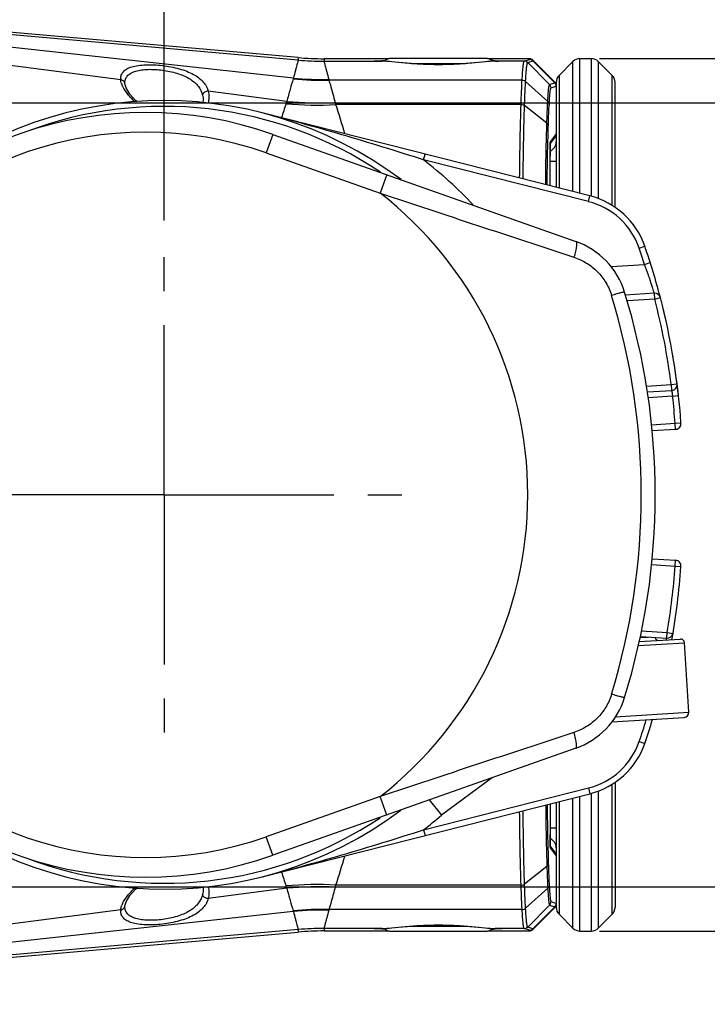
# Model space of a CAD drawing. Header units: millimetres. Extents: x 6 to 407, y 6 to 288.
# Tile 40 of 42: x 339 to 374, y 193 to 243. Entities that reach past the tile are written whole.
import ezdxf

# ---------------------------------------------------------------- set-up
doc = ezdxf.new("R2010")
doc.units = ezdxf.units.MM
doc.header["$LTSCALE"] = 23.1
doc.linetypes.add('CENTER', pattern=[0.6, 0.375, -0.075, 0.075, -0.075])
doc.layers.get('0').update_dxf_attribs({"linetype": 'CONTINUOUS'})
for name, color, linetype in [('DM1-0-1-CLIS-A-TE_DXF_DIMENSION', 7, 'CONTINUOUS'), ('F40742_MAZAKDXF_CONTINUOUS_LINE', 7, 'CONTINUOUS'), ('F40743_DM_BASE_DXF_AXIS', 7, 'CONTINUOUS'), ('F40767_DMS_XDXF_CONTINUOUS_LINE', 7, 'CONTINUOUS'), ('F48081_DUSTCDXF_CONTINUOUS_LINE', 7, 'CONTINUOUS'), ('M3X8_CAP_HEADXF_CONTINUOUS_LINE', 7, 'CONTINUOUS'), ('M4X12_CAP_HEDXF_CONTINUOUS_LINE', 7, 'CONTINUOUS'), ('STANDARD_DUSDXF_CONTINUOUS_LINE', 7, 'CONTINUOUS')]:
    doc.layers.add(name, color=color, linetype=linetype)
doc.styles.get("Standard").update_dxf_attribs({"font": 'txt', "width": 0.7})
doc.dimstyles.new('DIMSTYLE_1', dxfattribs={"dimtxt": 3, "dimasz": 3, "dimexe": 1, "dimexo": 1, "dimgap": 0.75, "dimtad": 1, "dimdsep": 46, "dimtxsty": 'STANDARD', "dimblk": '_FILLED', "dimblk1": '_FILLED', "dimblk2": '_FILLED', "dimcen": 0.09, "dimclrt": 5, "dimazin": 2, "dimtp": 0.01, "dimtm": 0.01, "dimtfac": 1, "dimtofl": 0, "dimtmove": 0, "dimatfit": 3, "dimldrblk": '_FILLED', "dimfxl": 1, "dimtolj": 1, "dimarcsym": 0})

# ---------------------------------------------------------------- blocks, each defined once
blk = doc.blocks.new('_FILLED')
at = {"color": 0, "linetype": 'BYBLOCK'}
blk.add_solid([(0, 0), (-1, 0.167), (-1, -0.167)], dxfattribs=at)
blk = doc.blocks.new('*D10')
at = {"layer": 'DM1-0-1-CLIS-A-TE_DXF_DIMENSION', "color": 2, "linetype": 'CONTINUOUS'}
for p, q in [((324.271, 242.231), (324.271, 271.631)), ((346.271, 232.731), (346.271, 271.631)), ((324.271, 270.631), (335.271, 270.631)), ((346.271, 270.631), (335.271, 270.631))]:
    blk.add_line(p, q, dxfattribs=at)
at = {"layer": 'DM1-0-1-CLIS-A-TE_DXF_DIMENSION', "color": 2, "linetype": 'CONTINUOUS', "xscale": 3, "yscale": 3, "zscale": 3, "rotation": 180}
blk.add_blockref('_FILLED', (324.271, 270.631), dxfattribs=at)
at = {"layer": 'DM1-0-1-CLIS-A-TE_DXF_DIMENSION', "color": 2, "linetype": 'CONTINUOUS', "xscale": 3, "yscale": 3, "zscale": 3}
blk.add_blockref('_FILLED', (346.271, 270.631), dxfattribs=at)
at = {"layer": 'DM1-0-1-CLIS-A-TE_DXF_DIMENSION', "color": 5, "linetype": 'CONTINUOUS', "insert": (335.579, 274.381), "char_height": 3, "width": 4.2, "attachment_point": 2, "line_spacing_factor": 0.9}
blk.add_mtext('22', dxfattribs=at)
blk = doc.blocks.new('*D13')
at = {"layer": 'DM1-0-1-CLIS-A-TE_DXF_DIMENSION', "color": 2, "linetype": 'CONTINUOUS'}
for p, q in [((327.771, 238.731), (383.511, 238.731)), ((382.511, 238.731), (382.511, 218.731)), ((382.511, 198.731), (382.511, 218.731)), ((327.771, 198.731), (383.511, 198.731))]:
    blk.add_line(p, q, dxfattribs=at)
at = {"layer": 'DM1-0-1-CLIS-A-TE_DXF_DIMENSION', "color": 2, "linetype": 'CONTINUOUS', "xscale": 3, "yscale": 3, "zscale": 3}
for p, rotation in [((382.511, 238.731), 90), ((382.511, 198.731), 270)]:
    blk.add_blockref('_FILLED', p, dxfattribs=dict(at, rotation=rotation))
at = {"layer": 'DM1-0-1-CLIS-A-TE_DXF_DIMENSION', "color": 5, "linetype": 'CONTINUOUS', "insert": (378.761, 218.731), "char_height": 3, "width": 4.2, "attachment_point": 2, "rotation": 90, "line_spacing_factor": 0.9}
blk.add_mtext('40', dxfattribs=at)
blk = doc.blocks.new('*D14')
at = {"layer": 'DM1-0-1-CLIS-A-TE_DXF_DIMENSION', "color": 2, "linetype": 'CONTINUOUS'}
for p, q in [((368.478, 240.981), (393.421, 240.981)), ((392.421, 240.981), (392.421, 218.731)), ((392.421, 196.481), (392.421, 218.731)), ((368.478, 196.481), (393.421, 196.481))]:
    blk.add_line(p, q, dxfattribs=at)
at = {"layer": 'DM1-0-1-CLIS-A-TE_DXF_DIMENSION', "color": 2, "linetype": 'CONTINUOUS', "xscale": 3, "yscale": 3, "zscale": 3}
for p, rotation in [((392.421, 240.981), 90), ((392.421, 196.481), 270)]:
    blk.add_blockref('_FILLED', p, dxfattribs=dict(at, rotation=rotation))
at = {"layer": 'DM1-0-1-CLIS-A-TE_DXF_DIMENSION', "color": 5, "linetype": 'CONTINUOUS', "insert": (388.671, 218.731), "char_height": 3, "width": 8.4, "attachment_point": 2, "rotation": 90, "line_spacing_factor": 0.9}
blk.add_mtext('44.5', dxfattribs=at)

msp = doc.modelspace()

# ---------------------------------------------------------------- linework, layer by layer
at = {"layer": 'F40742_MAZAKDXF_CONTINUOUS_LINE', "color": 9, "linetype": 'CONTINUOUS'}
for p, q in [((353.114, 240.909), (309.917, 244.72)), ((352.867, 239.984), (331.145, 242.366)), ((353.114, 241.037), (353.114, 240.909)), ((354.432, 240.979), (354.432, 240.85)), ((354.432, 240.85), (357.39, 240.85)), ((357.347, 240.876), (357.384, 240.877)), ((357.39, 240.85), (357.391, 240.85)), ((363.153, 240.85), (363.152, 240.85)), ((364.643, 240.85), (363.153, 240.85)), ((363.17, 240.851), (363.156, 240.85)), ((363.162, 240.877), (363.201, 240.876)), ((363.357, 240.855), (363.342, 240.854)), ((363.373, 240.855), (363.357, 240.855)), ((364.643, 240.85), (364.906, 240.938)), ((364.82, 240.777), (365.083, 240.865)), ((365.936, 239.661), (364.82, 240.777)), ((364.906, 240.938), (364.906, 240.979)), ((365.083, 240.865), (365.083, 240.906)), ((352.866, 239.984), (352.856, 239.948)), ((354.673, 239.922), (354.684, 239.885)), ((364.534, 239.885), (354.684, 239.885)), ((365.841, 238.787), (364.71, 239.821)), ((365.936, 239.661), (366.199, 239.748)), ((366.198, 239.79), (366.198, 239.749)), ((352.536, 238.799), (348.527, 239.32)), ((366.009, 239.484), (366.272, 239.572)), ((352.528, 238.8), (352.488, 238.678)), ((364.482, 238.639), (355.034, 238.639)), ((365.797, 237.683), (364.659, 238.584)), ((366.272, 237.142), (365.976, 236.748)), ((365.957, 235.999), (365.957, 235.999)), ((365.957, 201.464), (365.957, 201.464)), ((365.976, 200.715), (366.272, 200.321)), ((365.797, 199.78), (364.659, 198.879)), ((352.528, 198.662), (348.527, 198.143)), ((364.482, 198.824), (355.034, 198.824)), ((365.841, 198.675), (364.71, 197.642)), ((366.009, 197.979), (366.272, 197.891)), ((352.866, 197.478), (331.146, 195.097)), ((352.856, 197.515), (352.866, 197.478)), ((354.684, 197.578), (354.674, 197.544)), ((364.534, 197.578), (354.684, 197.578)), ((365.936, 197.802), (364.82, 196.685)), ((365.936, 197.802), (366.199, 197.714)), ((366.198, 197.714), (366.198, 197.673)), ((353.114, 196.554), (309.917, 192.743)), ((353.114, 196.554), (353.114, 196.426)), ((357.39, 196.612), (354.432, 196.612)), ((354.432, 196.612), (354.432, 196.484)), ((357.382, 196.586), (357.347, 196.587)), ((357.39, 196.612), (357.391, 196.612)), ((363.153, 196.612), (363.152, 196.612)), ((364.643, 196.612), (363.153, 196.612)), ((363.156, 196.612), (363.172, 196.612)), ((363.201, 196.587), (363.161, 196.586)), ((363.341, 196.609), (363.357, 196.608)), ((363.357, 196.608), (363.374, 196.608)), ((364.906, 196.525), (364.643, 196.612)), ((365.083, 196.598), (364.82, 196.685)), ((364.906, 196.484), (364.906, 196.525)), ((365.083, 196.557), (365.083, 196.598))]:
    msp.add_line(p, q, dxfattribs=at)
at = {"layer": 'F40742_MAZAKDXF_CONTINUOUS_LINE', "color": 7, "linetype": 'CONTINUOUS'}
for p, q in [((353.114, 241.037), (330.462, 243.036)), ((344.064, 239.9), (331.29, 241.559)), ((357.755, 240.979), (354.432, 240.979)), ((357.25, 240.853), (357.176, 240.855)), ((357.391, 240.85), (357.25, 240.853)), ((364.906, 240.979), (362.788, 240.979)), ((363.368, 240.855), (363.304, 240.853)), ((363.419, 240.857), (363.368, 240.855)), ((366.198, 239.79), (365.083, 240.906)), ((366.198, 239.749), (365.083, 240.865)), ((344.272, 239.7), (344.272, 239.729)), ((344.272, 239.701), (344.272, 239.7)), ((348.272, 238.848), (348.258, 238.743)), ((348.272, 238.848), (348.272, 238.848)), ((366.222, 236.992), (365.968, 236.653)), ((365.957, 202.97), (365.957, 201.403)), ((365.958, 201.234), (365.957, 201.403)), ((365.96, 201.085), (365.958, 201.234)), ((365.962, 200.96), (365.96, 201.085)), ((365.964, 200.908), (365.962, 200.96)), ((365.968, 200.809), (366.222, 200.471)), ((348.257, 198.728), (348.272, 198.615)), ((348.272, 198.615), (348.272, 198.614)), ((344.064, 197.563), (331.289, 195.903)), ((344.272, 197.734), (344.273, 197.765)), ((344.273, 197.764), (344.273, 197.765)), ((366.199, 197.714), (365.083, 196.598)), ((365.083, 196.557), (366.198, 197.673)), ((330.447, 194.426), (353.114, 196.426)), ((354.432, 196.484), (357.755, 196.484)), ((357.124, 196.606), (357.175, 196.608)), ((357.175, 196.608), (357.239, 196.609)), ((357.239, 196.609), (357.317, 196.611)), ((357.317, 196.611), (357.391, 196.612)), ((362.788, 196.484), (364.906, 196.484)), ((363.152, 196.612), (363.293, 196.61)), ((363.293, 196.61), (363.367, 196.608))]:
    msp.add_line(p, q, dxfattribs=at)
for points in [[(357.176, 240.855), (357.12, 240.857), (357.098, 240.858), (357.081, 240.858), (357.069, 240.859), (357.061, 240.86), (357.059, 240.86)], [(363.153, 240.85), (362.849, 240.835), (362.314, 240.788), (361.688, 240.734), (361, 240.692), (360.28, 240.676), (359.56, 240.691), (358.871, 240.732), (358.243, 240.787), (357.706, 240.834), (357.39, 240.85)], [(363.304, 240.853), (363.183, 240.851), (363.152, 240.85)], [(363.483, 240.86), (363.484, 240.86), (363.484, 240.86), (363.478, 240.859), (363.469, 240.859), (363.456, 240.858), (363.439, 240.857), (363.419, 240.857)], [(344.883, 238.793), (344.819, 238.849), (344.527, 239.177), (344.334, 239.489), (344.272, 239.7)], [(365.964, 236.55), (365.965, 236.603), (365.967, 236.645), (365.969, 236.676), (365.97, 236.696)], [(365.957, 234.493), (365.957, 236.037), (365.958, 236.14), (365.958, 236.237), (365.959, 236.329), (365.96, 236.412), (365.962, 236.486), (365.964, 236.55)], [(365.967, 200.825), (365.965, 200.863), (365.964, 200.908)], [(365.971, 200.762), (365.971, 200.763), (365.97, 200.775), (365.968, 200.796), (365.967, 200.825)], [(344.273, 197.764), (344.334, 197.974), (344.526, 198.285), (344.818, 198.613), (344.888, 198.675)], [(357.06, 196.603), (357.059, 196.603), (357.06, 196.603), (357.065, 196.603), (357.074, 196.604), (357.087, 196.605), (357.104, 196.605), (357.124, 196.606)], [(357.39, 196.612), (357.694, 196.628), (358.229, 196.675), (358.854, 196.729), (359.542, 196.771), (360.261, 196.787), (360.982, 196.772), (361.671, 196.73), (362.299, 196.676), (362.837, 196.629), (363.153, 196.612)], [(363.367, 196.608), (363.423, 196.606), (363.445, 196.605), (363.462, 196.604), (363.474, 196.604), (363.482, 196.603), (363.484, 196.603)]]:
    msp.add_lwpolyline(points, dxfattribs=at)
for centre, radius, start, end in [((354.432, 255.986), 15.007, 264.9588, 269.9988), ((364.906, 240.729), 0.25, 44.9949, 90.0034), ((364.906, 240.688), 0.25, 44.9949, 90.0034), ((344.08, 239.687), 0.193, 4.1223, 12.1159), ((366.021, 239.612), 0.251, 31.8989, 44.9628), ((366.026, 239.575), 0.245, 39.4113, 44.9838), ((366.021, 239.613), 0.251, 15.0283, 31.8451), ((366.019, 239.571), 0.252, 0.0087, 14.9073), ((365.729, 200.715), 0.248, 0.0193, 10.9402), ((366.02, 197.891), 0.251, 345.0661, 359.9666), ((344.073, 197.78), 0.2, 347.2583, 355.5833), ((366.022, 197.89), 0.249, 315.0113, 320.601), ((366.02, 197.85), 0.251, 315.0423, 329.961), ((366.021, 197.891), 0.251, 320.6057, 330.0405), ((366.02, 197.891), 0.251, 330.0741, 344.9969), ((366.021, 197.85), 0.251, 330.0168, 344.9849), ((354.432, 181.477), 15.007, 90.0012, 95.0412), ((364.906, 196.775), 0.25, 270.013, 315.025), ((364.906, 196.734), 0.25, 269.9966, 315.0051)]:
    msp.add_arc(centre, radius, start, end, dxfattribs=at)
at = {"layer": 'F40742_MAZAKDXF_CONTINUOUS_LINE', "color": 9, "linetype": 'CONTINUOUS'}
for centre, radius, start, end in [((354.432, 255.858), 15.008, 264.959, 269.9986), ((357.886, 270.642), 29.796, 268.8295, 269.0415), ((358.153, 195.105), 45.778, 90.7474, 90.9626), ((362.328, 190.958), 49.926, 89.0435, 89.2438), ((362.838, 261.181), 20.333, 270.9351, 271.42), ((364.644, 240.6), 0.25, 45.0497, 90.016), ((344.774, 239.953), 0.712, 180.5554, 184.2747), ((345.178, 240.075), 1.133, 199.8802, 201.311), ((354.335, 256.393), 16.511, 264.8603, 271.211), ((354.338, 256.367), 16.448, 264.8657, 271.1664), ((365.759, 239.484), 0.25, 0.0101, 44.9836), ((382.797, 228.898), 31.848, 162.1175, 163.4467), ((354.048, 257.464), 18.851, 265.2515, 272.9984), ((354.164, 257.291), 18.563, 264.942, 272.5758), ((309.632, 223.706), 47.794, 18.2059, 18.3423), ((308.664, 223.36), 48.822, 16.4123, 18.2365), ((365.728, 236.748), 0.248, 348.5007, 359.9741), ((310.075, 213.662), 47.344, 341.7351, 343.6164), ((382.159, 208.367), 31.18, 196.5386, 197.8966), ((354.048, 179.998), 18.852, 87.0016, 94.7484), ((381.304, 208.13), 30.294, 197.9672, 198.2114), ((354.166, 180.007), 18.727, 87.4529, 94.9933), ((308.677, 214.072), 48.8, 341.659, 341.7925), ((365.759, 197.979), 0.25, 315.0164, 359.9899), ((344.774, 197.51), 0.712, 175.7253, 179.4446), ((345.313, 197.334), 1.279, 154.6131, 158.8508), ((354.335, 181.07), 16.511, 88.7889, 95.1396), ((354.37, 181.087), 16.461, 88.9408, 95.2374), ((354.432, 181.604), 15.008, 90.0014, 95.041), ((357.84, 169.303), 27.313, 90.9489, 91.1816), ((358.216, 246.562), 49.983, 269.0446, 269.2434), ((362.393, 242.14), 45.561, 270.7466, 270.966), ((362.768, 172.834), 23.782, 88.6178, 89.0258), ((364.644, 196.863), 0.25, 269.9834, 314.9524)]:
    msp.add_arc(centre, radius, start, end, dxfattribs=at)
for points, knots in [([(344.062, 239.946), (344.061, 240.013), (344.08, 240.149), (344.194, 240.332), (344.386, 240.473), (344.646, 240.575), (344.969, 240.641), (345.491, 240.684), (346.199, 240.649), (346.904, 240.519), (347.43, 240.346), (347.858, 240.151), (348.212, 239.893), (348.438, 239.572), (348.504, 239.404), (348.527, 239.32)], [0, 0, 0, 0, 0.037971, 0.075759, 0.118669, 0.170559, 0.232784, 0.304559, 0.466764, 0.632361, 0.709099, 0.779306, 0.89883, 0.950797, 1, 1, 1, 1]), ([(353.114, 240.909), (353.114, 240.902), (353.106, 240.88), (353.096, 240.833), (353.075, 240.757), (353.048, 240.654), (353.013, 240.524), (352.951, 240.298), (352.902, 240.115), (352.867, 239.984)], [0, 0, 0, 0, 0.020301, 0.071352, 0.152936, 0.264675, 0.405988, 0.576259, 1, 1, 1, 1]), ([(354.432, 240.85), (354.432, 240.844), (354.439, 240.822), (354.449, 240.775), (354.469, 240.7), (354.496, 240.596), (354.531, 240.466), (354.591, 240.238), (354.639, 240.054), (354.673, 239.922)], [0, 0, 0, 0, 0.020053, 0.07073, 0.151882, 0.263222, 0.404289, 0.574586, 1, 1, 1, 1]), ([(357.022, 240.864), (357.022, 240.865), (357.032, 240.865), (357.044, 240.868), (357.072, 240.868), (357.092, 240.869), (357.104, 240.87)], [0, 0, 0, 0, 0.06572, 0.253948, 0.565521, 1, 1, 1, 1]), ([(357.277, 240.853), (357.24, 240.853), (357.188, 240.854), (357.125, 240.856), (357.088, 240.858), (357.061, 240.859), (357.039, 240.86), (357.03, 240.862), (357.022, 240.862), (357.022, 240.864)], [0, 0, 0, 0, 0.433474, 0.605206, 0.746346, 0.856546, 0.935557, 0.983246, 1, 1, 1, 1]), ([(357.104, 240.87), (357.12, 240.87), (357.201, 240.873), (357.282, 240.875), (357.347, 240.876)], [0, 0, 0, 0, 0.189584, 1, 1, 1, 1]), ([(363.156, 240.85), (362.987, 240.848), (362.59, 240.812), (361.925, 240.746), (361.132, 240.687), (360.271, 240.664), (359.41, 240.687), (358.618, 240.746), (357.953, 240.813), (357.556, 240.848), (357.387, 240.85)], [0, 0, 0, 0, 0.087661, 0.206262, 0.34726, 0.50012, 0.652906, 0.793783, 0.912337, 1, 1, 1, 1]), ([(363.201, 240.876), (363.226, 240.875), (363.306, 240.874), (363.385, 240.872), (363.44, 240.87)], [0, 0, 0, 0, 0.309663, 1, 1, 1, 1]), ([(363.465, 240.858), (363.458, 240.858), (363.428, 240.857), (363.397, 240.856), (363.373, 240.855)], [0, 0, 0, 0, 0.206632, 1, 1, 1, 1]), ([(363.44, 240.87), (363.452, 240.869), (363.472, 240.868), (363.499, 240.868), (363.511, 240.865), (363.522, 240.865), (363.522, 240.864)], [0, 0, 0, 0, 0.434488, 0.746121, 0.934366, 1, 1, 1, 1]), ([(363.522, 240.864), (363.522, 240.862), (363.514, 240.862), (363.506, 240.86), (363.487, 240.86), (363.473, 240.859), (363.465, 240.858)], [0, 0, 0, 0, 0.066649, 0.254653, 0.565797, 1, 1, 1, 1]), ([(364.534, 239.885), (364.541, 240.022), (364.553, 240.214), (364.572, 240.451), (364.585, 240.588), (364.599, 240.694), (364.612, 240.774), (364.625, 240.821), (364.636, 240.848), (364.643, 240.85)], [0, 0, 0, 0, 0.422334, 0.591146, 0.731088, 0.841837, 0.923202, 0.975318, 1, 1, 1, 1]), ([(364.71, 239.821), (364.718, 239.957), (364.73, 240.147), (364.749, 240.382), (364.762, 240.517), (364.776, 240.623), (364.789, 240.702), (364.802, 240.748), (364.813, 240.775), (364.82, 240.777)], [0, 0, 0, 0, 0.422645, 0.591525, 0.731479, 0.842184, 0.923452, 0.975435, 1, 1, 1, 1]), ([(344.282, 239.844), (344.293, 239.905), (344.336, 240.026), (344.469, 240.178), (344.664, 240.294), (344.915, 240.376), (345.214, 240.424), (345.678, 240.448), (346.292, 240.398), (346.996, 240.238), (347.602, 239.973), (348.043, 239.599), (348.201, 239.277), (348.238, 239.12)], [0, 0, 0, 0, 0.039126, 0.079967, 0.126824, 0.182339, 0.247017, 0.319657, 0.478947, 0.638089, 0.77909, 0.896891, 1, 1, 1, 1]), ([(344.112, 239.69), (344.106, 239.708), (344.083, 239.776), (344.068, 239.847), (344.064, 239.9)], [0, 0, 0, 0, 0.264655, 1, 1, 1, 1]), ([(344.171, 239.553), (344.167, 239.562), (344.149, 239.598), (344.133, 239.635), (344.122, 239.663)], [0, 0, 0, 0, 0.256777, 1, 1, 1, 1]), ([(352.856, 239.948), (352.804, 239.773), (352.691, 239.393), (352.589, 239.008), (352.536, 238.799)], [0, 0, 0, 0, 0.457594, 1, 1, 1, 1]), ([(354.684, 239.885), (354.707, 239.803), (354.816, 239.425), (354.922, 239.045), (354.999, 238.747)], [0, 0, 0, 0, 0.217519, 1, 1, 1, 1]), ([(364.482, 238.639), (364.485, 238.757), (364.5, 239.173), (364.517, 239.588), (364.534, 239.885)], [0, 0, 0, 0, 0.284614, 1, 1, 1, 1]), ([(364.534, 239.885), (364.55, 239.885), (364.613, 239.88), (364.675, 239.852), (364.71, 239.821)], [0, 0, 0, 0, 0.256854, 1, 1, 1, 1]), ([(364.659, 238.584), (364.662, 238.702), (364.677, 239.114), (364.694, 239.526), (364.71, 239.821)], [0, 0, 0, 0, 0.284654, 1, 1, 1, 1]), ([(365.841, 238.787), (365.848, 238.91), (365.858, 239.082), (365.875, 239.294), (365.886, 239.417), (365.898, 239.514), (365.909, 239.587), (365.921, 239.632), (365.929, 239.657), (365.936, 239.661)], [0, 0, 0, 0, 0.417687, 0.585259, 0.724763, 0.836157, 0.91896, 0.973019, 1, 1, 1, 1]), ([(344.784, 238.783), (344.654, 238.905), (344.427, 239.145), (344.239, 239.418), (344.171, 239.553)], [0, 0, 0, 0, 0.543019, 1, 1, 1, 1]), ([(348.527, 239.32), (348.461, 239.324), (348.328, 239.288), (348.247, 239.17), (348.24, 239.11)], [0, 0, 0, 0, 0.523816, 1, 1, 1, 1]), ([(365.915, 238.63), (365.921, 238.75), (365.931, 238.918), (365.948, 239.126), (365.959, 239.246), (365.971, 239.341), (365.982, 239.412), (365.994, 239.456), (366.003, 239.48), (366.009, 239.484)], [0, 0, 0, 0, 0.417932, 0.585546, 0.725048, 0.836405, 0.919118, 0.973043, 1, 1, 1, 1]), ([(348.565, 239.053), (348.565, 239.025), (348.562, 238.911), (348.541, 238.799), (348.517, 238.717)], [0, 0, 0, 0, 0.245987, 1, 1, 1, 1]), ([(364.407, 234.891), (364.414, 235.573), (364.433, 236.823), (364.463, 238.072), (364.482, 238.639)], [0, 0, 0, 0, 0.545927, 1, 1, 1, 1]), ([(364.482, 238.639), (364.498, 238.639), (364.56, 238.635), (364.622, 238.612), (364.659, 238.584)], [0, 0, 0, 0, 0.261542, 1, 1, 1, 1]), ([(364.583, 234.847), (364.591, 235.527), (364.61, 236.773), (364.64, 238.019), (364.659, 238.584)], [0, 0, 0, 0, 0.546066, 1, 1, 1, 1]), ([(365.797, 237.683), (365.8, 237.787), (365.812, 238.156), (365.827, 238.524), (365.841, 238.787)], [0, 0, 0, 0, 0.284054, 1, 1, 1, 1]), ([(365.841, 238.787), (365.864, 238.767), (365.9, 238.719), (365.914, 238.659), (365.915, 238.63)], [0, 0, 0, 0, 0.508149, 1, 1, 1, 1]), ([(365.87, 237.548), (365.873, 237.651), (365.886, 238.011), (365.901, 238.372), (365.915, 238.63)], [0, 0, 0, 0, 0.284093, 1, 1, 1, 1]), ([(365.734, 234.55), (365.738, 234.844), (365.752, 235.888), (365.773, 236.933), (365.797, 237.683)], [0, 0, 0, 0, 0.281539, 1, 1, 1, 1]), ([(365.797, 237.683), (365.818, 237.666), (365.854, 237.626), (365.869, 237.573), (365.87, 237.548)], [0, 0, 0, 0, 0.520748, 1, 1, 1, 1]), ([(365.808, 234.531), (365.812, 234.814), (365.826, 235.82), (365.847, 236.826), (365.87, 237.548)], [0, 0, 0, 0, 0.28135, 1, 1, 1, 1]), ([(365.976, 236.748), (365.975, 236.746), (365.974, 236.738), (365.971, 236.723), (365.97, 236.7), (365.967, 236.653), (365.964, 236.577), (365.962, 236.512), (365.962, 236.475)], [0, 0, 0, 0, 0.026545, 0.08289, 0.168828, 0.283516, 0.593795, 1, 1, 1, 1]), ([(365.962, 236.475), (365.961, 236.439), (365.958, 236.28), (365.957, 236.122), (365.957, 235.999)], [0, 0, 0, 0, 0.223044, 1, 1, 1, 1]), ([(365.808, 202.929), (365.812, 202.646), (365.826, 201.641), (365.847, 200.637), (365.87, 199.915)], [0, 0, 0, 0, 0.281349, 1, 1, 1, 1]), ([(364.482, 198.824), (364.463, 199.391), (364.433, 200.641), (364.414, 201.891), (364.407, 202.574)], [0, 0, 0, 0, 0.454058, 1, 1, 1, 1]), ([(364.659, 198.879), (364.64, 199.444), (364.61, 200.691), (364.591, 201.937), (364.583, 202.618)], [0, 0, 0, 0, 0.45392, 1, 1, 1, 1]), ([(365.734, 202.91), (365.738, 202.616), (365.752, 201.573), (365.773, 200.529), (365.797, 199.78)], [0, 0, 0, 0, 0.281537, 1, 1, 1, 1]), ([(365.957, 201.464), (365.957, 201.423), (365.957, 201.268), (365.959, 201.112), (365.961, 200.999)], [0, 0, 0, 0, 0.268369, 1, 1, 1, 1]), ([(365.961, 200.999), (365.962, 200.961), (365.964, 200.893), (365.967, 200.813), (365.97, 200.765), (365.971, 200.74), (365.974, 200.725), (365.975, 200.717), (365.976, 200.715)], [0, 0, 0, 0, 0.405785, 0.716318, 0.831179, 0.91723, 0.973589, 1, 1, 1, 1]), ([(365.87, 199.915), (365.869, 199.89), (365.854, 199.837), (365.818, 199.797), (365.797, 199.78)], [0, 0, 0, 0, 0.479252, 1, 1, 1, 1]), ([(365.87, 199.915), (365.873, 199.812), (365.886, 199.452), (365.901, 199.091), (365.915, 198.833)], [0, 0, 0, 0, 0.284091, 1, 1, 1, 1]), ([(365.797, 199.78), (365.8, 199.675), (365.812, 199.307), (365.827, 198.939), (365.841, 198.675)], [0, 0, 0, 0, 0.284052, 1, 1, 1, 1]), ([(344.158, 197.882), (344.224, 198.021), (344.416, 198.305), (344.649, 198.553), (344.784, 198.68)], [0, 0, 0, 0, 0.454688, 1, 1, 1, 1]), ([(348.517, 198.744), (348.525, 198.717), (348.554, 198.608), (348.566, 198.494), (348.565, 198.41)], [0, 0, 0, 0, 0.255524, 1, 1, 1, 1]), ([(352.536, 198.663), (352.589, 198.454), (352.691, 198.07), (352.804, 197.689), (352.856, 197.515)], [0, 0, 0, 0, 0.542404, 1, 1, 1, 1]), ([(354.999, 198.716), (354.971, 198.609), (354.87, 198.228), (354.762, 197.85), (354.684, 197.578)], [0, 0, 0, 0, 0.281414, 1, 1, 1, 1]), ([(364.482, 198.824), (364.498, 198.824), (364.56, 198.828), (364.622, 198.851), (364.659, 198.879)], [0, 0, 0, 0, 0.261542, 1, 1, 1, 1]), ([(364.534, 197.578), (364.529, 197.667), (364.508, 198.082), (364.492, 198.497), (364.482, 198.824)], [0, 0, 0, 0, 0.21453, 1, 1, 1, 1]), ([(364.71, 197.642), (364.706, 197.73), (364.685, 198.142), (364.669, 198.555), (364.659, 198.879)], [0, 0, 0, 0, 0.214488, 1, 1, 1, 1]), ([(365.915, 198.833), (365.914, 198.804), (365.9, 198.744), (365.864, 198.696), (365.841, 198.675)], [0, 0, 0, 0, 0.491851, 1, 1, 1, 1]), ([(365.841, 198.675), (365.848, 198.553), (365.858, 198.381), (365.875, 198.169), (365.886, 198.046), (365.898, 197.949), (365.909, 197.876), (365.921, 197.831), (365.929, 197.806), (365.936, 197.802)], [0, 0, 0, 0, 0.417698, 0.585302, 0.724785, 0.836152, 0.918968, 0.973028, 1, 1, 1, 1]), ([(365.915, 198.833), (365.921, 198.713), (365.931, 198.545), (365.948, 198.337), (365.959, 198.217), (365.971, 198.122), (365.982, 198.051), (365.994, 198.007), (366.003, 197.983), (366.009, 197.979)], [0, 0, 0, 0, 0.417939, 0.585588, 0.725068, 0.836398, 0.919127, 0.973054, 1, 1, 1, 1]), ([(348.527, 198.143), (348.504, 198.059), (348.438, 197.891), (348.212, 197.57), (347.858, 197.312), (347.43, 197.116), (346.904, 196.944), (346.199, 196.814), (345.491, 196.779), (344.969, 196.822), (344.646, 196.888), (344.386, 196.99), (344.194, 197.131), (344.08, 197.314), (344.061, 197.45), (344.062, 197.517)], [0, 0, 0, 0, 0.049196, 0.101147, 0.220613, 0.290805, 0.367548, 0.533169, 0.69538, 0.767165, 0.829405, 0.88131, 0.92423, 0.962023, 1, 1, 1, 1]), ([(348.241, 198.354), (348.223, 198.276), (348.17, 198.121), (347.99, 197.822), (347.612, 197.494), (347.007, 197.228), (346.301, 197.066), (345.686, 197.015), (345.219, 197.038), (344.918, 197.086), (344.666, 197.167), (344.47, 197.283), (344.336, 197.436), (344.293, 197.558), (344.282, 197.618)], [0, 0, 0, 0, 0.05076, 0.103435, 0.220777, 0.361381, 0.520412, 0.679843, 0.752613, 0.81743, 0.873063, 0.919994, 0.960863, 1, 1, 1, 1]), ([(348.527, 198.143), (348.46, 198.139), (348.329, 198.174), (348.247, 198.29), (348.24, 198.35)], [0, 0, 0, 0, 0.525976, 1, 1, 1, 1]), ([(344.064, 197.563), (344.065, 197.582), (344.076, 197.661), (344.099, 197.738), (344.121, 197.795)], [0, 0, 0, 0, 0.235349, 1, 1, 1, 1]), ([(352.867, 197.478), (352.902, 197.348), (352.951, 197.165), (353.013, 196.939), (353.048, 196.808), (353.075, 196.705), (353.096, 196.63), (353.106, 196.583), (353.114, 196.561), (353.114, 196.554)], [0, 0, 0, 0, 0.423741, 0.594012, 0.735327, 0.847065, 0.928649, 0.979699, 1, 1, 1, 1]), ([(354.674, 197.544), (354.64, 197.412), (354.591, 197.227), (354.531, 196.998), (354.496, 196.867), (354.47, 196.764), (354.449, 196.688), (354.439, 196.641), (354.432, 196.619), (354.432, 196.612)], [0, 0, 0, 0, 0.425361, 0.595725, 0.736806, 0.848132, 0.929274, 0.97995, 1, 1, 1, 1]), ([(364.534, 197.578), (364.55, 197.577), (364.613, 197.582), (364.675, 197.61), (364.71, 197.642)], [0, 0, 0, 0, 0.256854, 1, 1, 1, 1]), ([(364.643, 196.612), (364.636, 196.615), (364.625, 196.642), (364.612, 196.689), (364.599, 196.769), (364.585, 196.875), (364.572, 197.011), (364.553, 197.248), (364.541, 197.44), (364.534, 197.578)], [0, 0, 0, 0, 0.02468, 0.076797, 0.158166, 0.268915, 0.408857, 0.577669, 1, 1, 1, 1]), ([(364.82, 196.685), (364.813, 196.688), (364.802, 196.715), (364.789, 196.761), (364.776, 196.84), (364.762, 196.945), (364.749, 197.08), (364.73, 197.315), (364.718, 197.506), (364.71, 197.642)], [0, 0, 0, 0, 0.024563, 0.076548, 0.15782, 0.268524, 0.408478, 0.577359, 1, 1, 1, 1]), ([(357.022, 196.599), (357.022, 196.601), (357.03, 196.6), (357.039, 196.603), (357.061, 196.603), (357.088, 196.605), (357.125, 196.606), (357.188, 196.608), (357.239, 196.609), (357.276, 196.61)], [0, 0, 0, 0, 0.016754, 0.064445, 0.143454, 0.25365, 0.394788, 0.566519, 1, 1, 1, 1]), ([(357.104, 196.593), (357.092, 196.593), (357.072, 196.594), (357.044, 196.595), (357.032, 196.598), (357.022, 196.597), (357.022, 196.599)], [0, 0, 0, 0, 0.43448, 0.746054, 0.934281, 1, 1, 1, 1]), ([(357.347, 196.587), (357.322, 196.587), (357.241, 196.589), (357.16, 196.591), (357.104, 196.593)], [0, 0, 0, 0, 0.309603, 1, 1, 1, 1]), ([(357.387, 196.612), (357.556, 196.615), (357.953, 196.65), (358.618, 196.716), (359.41, 196.776), (360.271, 196.799), (361.132, 196.776), (361.925, 196.716), (362.59, 196.65), (362.987, 196.615), (363.156, 196.612)], [0, 0, 0, 0, 0.087663, 0.206217, 0.347094, 0.499879, 0.65274, 0.793738, 0.912339, 1, 1, 1, 1]), ([(363.44, 196.593), (363.425, 196.592), (363.346, 196.59), (363.266, 196.588), (363.201, 196.587)], [0, 0, 0, 0, 0.189556, 1, 1, 1, 1]), ([(363.374, 196.608), (363.383, 196.607), (363.413, 196.607), (363.443, 196.605), (363.464, 196.605)], [0, 0, 0, 0, 0.292842, 1, 1, 1, 1]), ([(363.522, 196.599), (363.522, 196.597), (363.511, 196.598), (363.499, 196.595), (363.472, 196.595), (363.452, 196.593), (363.44, 196.593)], [0, 0, 0, 0, 0.06565, 0.253895, 0.565518, 1, 1, 1, 1]), ([(363.464, 196.605), (363.473, 196.604), (363.486, 196.603), (363.506, 196.603), (363.514, 196.6), (363.522, 196.6), (363.522, 196.599)], [0, 0, 0, 0, 0.434217, 0.745372, 0.933377, 1, 1, 1, 1])]:
    msp.add_open_spline(points, degree=3, knots=knots, dxfattribs=at)
at = {"layer": 'F40742_MAZAKDXF_CONTINUOUS_LINE', "color": 7, "linetype": 'CONTINUOUS'}
for points, knots in [([(344.064, 239.9), (344.112, 239.894), (344.205, 239.857), (344.259, 239.771), (344.269, 239.727)], [0, 0, 0, 0, 0.519117, 1, 1, 1, 1]), ([(344.064, 197.563), (344.112, 197.569), (344.204, 197.606), (344.258, 197.691), (344.268, 197.736)], [0, 0, 0, 0, 0.516575, 1, 1, 1, 1])]:
    msp.add_open_spline(points, degree=3, knots=knots, dxfattribs=at)
at = {"layer": 'F40742_MAZAKDXF_CONTINUOUS_LINE', "color": 9, "linetype": 'CONTINUOUS'}
for points in [[(344.272, 239.729), (344.272, 239.767), (344.275, 239.806), (344.282, 239.844)], [(348.238, 239.12), (348.26, 239.032), (348.272, 238.94), (348.272, 238.848)], [(348.527, 239.32), (348.552, 239.233), (348.564, 239.143), (348.565, 239.053)], [(348.272, 198.614), (348.272, 198.527), (348.262, 198.439), (348.241, 198.354)], [(348.565, 198.41), (348.564, 198.32), (348.552, 198.229), (348.527, 198.143)], [(344.282, 197.618), (344.275, 197.657), (344.272, 197.695), (344.272, 197.734)]]:
    msp.add_open_spline(points, degree=3, dxfattribs=at)
at = {"layer": 'F40742_MAZAKDXF_CONTINUOUS_LINE', "color": 7, "linetype": 'CONTINUOUS'}
for points in [[(366.215, 239.731), (366.237, 239.703), (366.254, 239.671), (366.263, 239.636)], [(366.222, 236.992), (366.253, 237.034), (366.272, 237.089), (366.272, 237.142)], [(366.222, 200.471), (366.253, 200.429), (366.272, 200.373), (366.272, 200.321)]]:
    msp.add_open_spline(points, degree=3, dxfattribs=at)
at = {"layer": 'F40743_DM_BASE_DXF_AXIS', "color": 7, "linetype": 'CENTER'}
for q in [(346.271, 231.731), (333.271, 218.731), (359.271, 218.731), (346.271, 205.731)]:
    msp.add_line((346.271, 218.731), q, dxfattribs=at)
at = {"layer": 'F40767_DMS_XDXF_CONTINUOUS_LINE', "color": 7, "linetype": 'CONTINUOUS'}
for p, q in [((366.418, 240.128), (367.125, 240.835)), ((367.479, 240.981), (368.064, 240.981)), ((369.125, 240.128), (368.418, 240.835)), ((366.272, 239.774), (366.272, 234.413)), ((369.272, 233.384), (369.272, 239.774)), ((369.272, 204.065), (369.272, 197.688)), ((366.272, 203.05), (366.272, 197.688)), ((366.418, 197.335), (367.125, 196.628)), ((369.125, 197.335), (368.418, 196.628)), ((367.479, 196.481), (368.064, 196.481))]:
    msp.add_line(p, q, dxfattribs=at)
at = {"layer": 'F40767_DMS_XDXF_CONTINUOUS_LINE', "color": 9, "linetype": 'CONTINUOUS'}
for p, q in [((367.125, 234.197), (367.125, 240.835)), ((367.479, 234.107), (367.479, 240.981)), ((368.064, 240.981), (368.064, 233.951)), ((368.418, 240.835), (368.418, 233.823)), ((366.418, 240.128), (366.418, 234.376)), ((369.125, 233.473), (369.125, 240.128)), ((366.272, 235.731), (365.957, 235.731)), ((369.125, 197.335), (369.125, 203.972)), ((368.064, 203.512), (368.064, 196.481)), ((368.418, 203.621), (368.418, 196.628)), ((366.418, 203.087), (366.418, 197.335)), ((367.125, 196.628), (367.125, 203.266)), ((367.479, 196.481), (367.479, 203.356)), ((366.272, 201.731), (365.957, 201.731))]:
    msp.add_line(p, q, dxfattribs=at)
at = {"layer": 'F40767_DMS_XDXF_CONTINUOUS_LINE', "color": 7, "linetype": 'CONTINUOUS'}
for centre, start, end in [((367.479, 240.481), 90, 135), ((368.064, 240.481), 45, 90), ((366.772, 239.774), 135, 180), ((368.772, 239.774), 0, 45), ((365.772, 236.731), 292.2084, 0), ((365.772, 200.731), 360, 67.7931), ((366.772, 197.688), 180, 225), ((368.772, 197.688), 315, 360), ((367.479, 196.981), 225, 270), ((368.064, 196.981), 270, 315)]:
    msp.add_arc(centre, 0.5, start, end, dxfattribs=at)
at = {"layer": 'F48081_DUSTCDXF_CONTINUOUS_LINE', "color": 9, "linetype": 'CONTINUOUS'}
for p, q in [((351.814, 237.119), (351.481, 236.176)), ((351.481, 236.176), (357.294, 234.124)), ((357.627, 235.067), (357.294, 234.124)), ((357.294, 203.339), (351.481, 201.287)), ((357.627, 202.396), (357.294, 203.339)), ((351.814, 200.344), (351.481, 201.287))]:
    msp.add_line(p, q, dxfattribs=at)
at = {"layer": 'F48081_DUSTCDXF_CONTINUOUS_LINE', "color": 7, "linetype": 'CONTINUOUS'}
for p, q in [((351.814, 237.119), (367.27, 231.662)), ((367.27, 205.801), (351.814, 200.344))]:
    msp.add_line(p, q, dxfattribs=at)
for centre, radius, start, end in [((345.322, 218.731), 19.5, 70.5536, 147.1424), ((365.938, 227.89), 4, 17.1842, 70.5536), ((336.322, 218.731), 35, 342.8156, 17.1844), ((345.322, 218.731), 19.5, 212.8576, 289.4464), ((365.938, 209.573), 4, 289.4464, 342.8156)]:
    msp.add_arc(centre, radius, start, end, dxfattribs=at)
at = {"layer": 'F48081_DUSTCDXF_CONTINUOUS_LINE', "color": 9, "linetype": 'CONTINUOUS'}
for centre, radius, start, end in [((345.322, 218.731), 18.5, 70.5536, 147.1424), ((345.322, 218.731), 19.5, 307.8757, 52.1244), ((335.716, 218.731), 34.895, 343.055, 16.945), ((345.322, 218.731), 18.5, 212.8576, 289.4464)]:
    msp.add_arc(centre, radius, start, end, dxfattribs=at)
for points, knots in [([(357.294, 234.124), (358.945, 233.57), (362.24, 232.48), (365.536, 231.395), (367.177, 230.852)], [0, 0, 0, 0, 0.501893, 1, 1, 1, 1]), ([(367.27, 231.662), (367.281, 231.658), (367.295, 231.642), (367.304, 231.614), (367.313, 231.572), (367.314, 231.503), (367.306, 231.405), (367.288, 231.287), (367.249, 231.099), (367.208, 230.953), (367.177, 230.852)], [0, 0, 0, 0, 0.0414, 0.069759, 0.104683, 0.195499, 0.313786, 0.45733, 0.622666, 1, 1, 1, 1]), ([(367.177, 230.852), (367.399, 230.779), (367.831, 230.579), (368.391, 230.136), (368.832, 229.569), (369.027, 229.129), (369.096, 228.902)], [0, 0, 0, 0, 0.247842, 0.497338, 0.748349, 1, 1, 1, 1]), ([(369.759, 229.072), (369.759, 229.073), (369.753, 229.074), (369.745, 229.074), (369.729, 229.072), (369.708, 229.068), (369.682, 229.062), (369.636, 229.052), (369.567, 229.034), (369.47, 229.009), (369.357, 228.977), (369.231, 228.941), (369.142, 228.915), (369.096, 228.902)], [0, 0, 0, 0, 0.00596, 0.019834, 0.042219, 0.073134, 0.112482, 0.159995, 0.278269, 0.425242, 0.597451, 0.790875, 1, 1, 1, 1]), ([(369.096, 208.561), (369.027, 208.333), (368.832, 207.894), (368.391, 207.327), (367.831, 206.884), (367.399, 206.684), (367.177, 206.61)], [0, 0, 0, 0, 0.25165, 0.502661, 0.752158, 1, 1, 1, 1]), ([(369.759, 208.391), (369.759, 208.389), (369.753, 208.389), (369.745, 208.389), (369.729, 208.391), (369.708, 208.395), (369.682, 208.401), (369.636, 208.411), (369.567, 208.428), (369.47, 208.454), (369.357, 208.485), (369.231, 208.522), (369.142, 208.548), (369.096, 208.561)], [0, 0, 0, 0, 0.005959, 0.019833, 0.042217, 0.073132, 0.112479, 0.159992, 0.278266, 0.425238, 0.597449, 0.790874, 1, 1, 1, 1]), ([(367.177, 206.61), (365.536, 206.068), (362.24, 204.982), (358.945, 203.893), (357.294, 203.339)], [0, 0, 0, 0, 0.498106, 1, 1, 1, 1]), ([(367.27, 205.801), (367.281, 205.805), (367.295, 205.821), (367.304, 205.849), (367.313, 205.891), (367.314, 205.959), (367.306, 206.058), (367.288, 206.176), (367.249, 206.363), (367.208, 206.51), (367.177, 206.61)], [0, 0, 0, 0, 0.0414, 0.069759, 0.104683, 0.195499, 0.313786, 0.457331, 0.622667, 1, 1, 1, 1])]:
    msp.add_open_spline(points, degree=3, knots=knots, dxfattribs=at)
at = {"layer": 'M3X8_CAP_HEADXF_CONTINUOUS_LINE', "color": 7, "linetype": 'CONTINUOUS'}
for p, q in [((362.772, 240.981), (357.772, 240.981)), ((357.772, 196.481), (362.771, 196.481))]:
    msp.add_line(p, q, dxfattribs=at)
at = {"layer": 'M3X8_CAP_HEADXF_CONTINUOUS_LINE', "color": 9, "linetype": 'CONTINUOUS'}
for p, q in [((358.888, 240.731), (361.652, 240.731)), ((358.892, 196.731), (361.656, 196.731))]:
    msp.add_line(p, q, dxfattribs=at)
at = {"layer": 'M3X8_CAP_HEADXF_CONTINUOUS_LINE', "color": 7, "linetype": 'CONTINUOUS'}
for centre, start, end in [((357.772, 240.731), 90, 153.5168), ((362.772, 240.731), 26.5181, 90), ((357.772, 196.731), 206.5183, 270), ((362.772, 196.731), 270, 333.5183)]:
    msp.add_arc(centre, 0.25, start, end, dxfattribs=at)
at = {"layer": 'M4X12_CAP_HEDXF_CONTINUOUS_LINE', "color": 9, "linetype": 'CONTINUOUS'}
for p, q in [((370.555, 211.447), (370.984, 211.474)), ((370.461, 211.041), (372.822, 211.185)), ((369.284, 207.412), (373.038, 207.642))]:
    msp.add_line(p, q, dxfattribs=at)
at = {"layer": 'M4X12_CAP_HEDXF_CONTINUOUS_LINE', "color": 7, "linetype": 'CONTINUOUS'}
for p, q in [((370.508, 211.244), (372.61, 211.373)), ((373.038, 207.642), (372.822, 211.185)), ((369.113, 207.151), (372.804, 207.377))]:
    msp.add_line(p, q, dxfattribs=at)
for centre, radius, start, end in [((371.5, 211.505), 0.2, 195.0477, 273.5), ((372.622, 211.173), 0.2, 3.5, 93.5), ((372.789, 207.627), 0.25, 273.5, 3.5)]:
    msp.add_arc(centre, radius, start, end, dxfattribs=at)
at = {"layer": 'STANDARD_DUSDXF_CONTINUOUS_LINE', "color": 7, "linetype": 'CONTINUOUS'}
for p, q in [((367.995, 233.976), (351.213, 238.23)), ((371.277, 229.013), (369.799, 228.922)), ((370.92, 223.982), (372.158, 224.057)), ((372.355, 222.066), (371.157, 221.992)), ((371.163, 215.47), (372.355, 215.397)), ((370.566, 211.499), (371.915, 211.417)), ((351.213, 199.233), (367.995, 203.486)), ((359.794, 203.167), (360.416, 202.387))]:
    msp.add_line(p, q, dxfattribs=at)
at = {"layer": 'STANDARD_DUSDXF_CONTINUOUS_LINE', "color": 9, "linetype": 'CONTINUOUS'}
for p, q in [((359.511, 235.817), (359.584, 236.108)), ((367.921, 233.686), (359.51, 235.817)), ((367.921, 233.686), (367.995, 233.976)), ((370.508, 231.311), (370.791, 231.409)), ((370.782, 230.485), (371.068, 230.576)), ((369.068, 230.381), (370.782, 230.485)), ((371.296, 228.713), (369.888, 228.627)), ((371.296, 228.713), (371.277, 229.013)), ((371.296, 228.713), (371.586, 228.789)), ((370.875, 224.279), (372.14, 224.357)), ((372.14, 224.357), (372.437, 224.395)), ((372.14, 224.357), (372.158, 224.057)), ((372.211, 223.76), (370.966, 223.684)), ((372.211, 223.76), (372.509, 223.793)), ((372.337, 222.365), (371.135, 222.292)), ((372.636, 222.386), (372.337, 222.365)), ((372.355, 222.066), (372.337, 222.365)), ((371.131, 215.171), (372.337, 215.098)), ((372.337, 215.098), (372.355, 215.397)), ((372.337, 215.098), (372.636, 215.077)), ((370.623, 211.796), (371.933, 211.716)), ((371.915, 211.417), (371.933, 211.716)), ((371.933, 211.716), (372.229, 211.666)), ((370.508, 206.152), (370.791, 206.054)), ((363.031, 204.304), (360.416, 202.387)), ((359.511, 201.646), (367.921, 203.777)), ((367.921, 203.777), (367.995, 203.486)), ((359.511, 201.646), (359.584, 201.355))]:
    msp.add_line(p, q, dxfattribs=at)
at = {"layer": 'STANDARD_DUSDXF_CONTINUOUS_LINE', "color": 7, "linetype": 'CONTINUOUS'}
for centre, radius, start, end in [((346.272, 218.731), 20.115, 53.0676, 131.6279), ((367.012, 230.099), 4, 19.1156, 75.7775), ((337.721, 219.947), 35, 14.6328, 19.1156), ((371.296, 228.713), 0.3, 14.6267, 93.4992), ((337.721, 219.947), 35, 3.9954, 14.6328), ((337.721, 219.947), 35, 13.3792, 14.304), ((337.721, 219.947), 35, 6.3081, 9.7275), ((372.14, 224.357), 0.3, 273.5, 7.3005), ((372.337, 222.365), 0.3, 273.5, 3.9954), ((372.337, 222.365), 0.3, 273.5, 341.3715), ((337.721, 217.515), 35, 349.8373, 356.0046), ((372.337, 215.098), 0.3, 356.0046, 86.5), ((371.933, 211.716), 0.3, 266.5, 350.379), ((337.721, 217.515), 35, 340.8844, 342.9783), ((367.012, 207.364), 4, 284.2225, 340.8844), ((346.272, 218.731), 20.115, 228.6262, 306.9182)]:
    msp.add_arc(centre, radius, start, end, dxfattribs=at)
at = {"layer": 'STANDARD_DUSDXF_CONTINUOUS_LINE', "color": 9, "linetype": 'CONTINUOUS'}
for centre, radius, start, end in [((346.272, 218.731), 19.815, 56.1588, 110.6578), ((346.272, 218.731), 21.615, 43.1657, 52.2304), ((367.012, 230.099), 3.7, 19.1156, 75.7775), ((337.721, 219.947), 34.7, 17.6795, 19.1156), ((337.721, 219.947), 34.7, 7.3005, 14.6328), ((337.721, 219.947), 34.7, 3.9954, 6.3081), ((337.721, 217.515), 34.7, 350.379, 356.0046), ((337.721, 217.515), 34.7, 340.8844, 342.7946), ((367.012, 207.364), 3.7, 284.2225, 340.8844), ((346.272, 218.731), 19.815, 249.3188, 303.7712), ((346.272, 218.731), 21.615, 307.7707, 310.8745)]:
    msp.add_arc(centre, radius, start, end, dxfattribs=at)
for points, knots in [([(359.51, 235.817), (358.127, 236.262), (355.376, 237.117), (352.597, 237.879), (351.213, 238.23)], [0, 0, 0, 0, 0.504474, 1, 1, 1, 1]), ([(371.277, 229.013), (371.276, 229.015), (371.274, 229.025), (371.267, 229.047), (371.256, 229.083), (371.233, 229.159), (371.194, 229.285), (371.135, 229.468), (371.063, 229.69), (370.946, 230.034), (370.85, 230.302), (370.782, 230.485)], [0, 0, 0, 0, 0.004967, 0.019767, 0.044259, 0.078141, 0.172429, 0.298376, 0.450534, 0.622615, 1, 1, 1, 1]), ([(372.158, 224.057), (372.159, 224.057), (372.158, 224.055), (372.16, 224.051), (372.161, 224.043), (372.163, 224.034), (372.165, 224.021), (372.169, 224), (372.175, 223.967), (372.183, 223.923), (372.196, 223.853), (372.205, 223.798), (372.211, 223.76)], [0, 0, 0, 0, 0.00487, 0.019382, 0.043402, 0.076697, 0.11889, 0.169577, 0.294279, 0.44589, 0.618474, 1, 1, 1, 1]), ([(371.89, 211.331), (371.894, 211.343), (371.9, 211.364), (371.908, 211.391), (371.912, 211.407), (371.915, 211.415), (371.915, 211.417)], [0, 0, 0, 0, 0.423022, 0.738772, 0.933866, 1, 1, 1, 1]), ([(351.213, 199.233), (352.597, 199.584), (355.376, 200.346), (358.127, 201.201), (359.511, 201.646)], [0, 0, 0, 0, 0.495548, 1, 1, 1, 1])]:
    msp.add_open_spline(points, degree=3, knots=knots, dxfattribs=at)

# ---------------------------------------------------------------- dimensions: what is measured, and where the dimension line sits
at = {"layer": 'DM1-0-1-CLIS-A-TE_DXF_DIMENSION', "color": 2, "linetype": 'CONTINUOUS'}
dim = msp.add_linear_dim(base=(346.271, 270.631), p1=(324.271, 241.231), p2=(346.271, 231.731), dimstyle='DIMSTYLE_1', dxfattribs=at)
dim.commit()
dim.dimension.update_dxf_attribs({"geometry": '*D10', "text_midpoint": (335.579, 270.631), "dimtype": 160})
for base, p1, p2, picture, middle in [((392.421, 196.481), (367.478, 240.981), (367.478, 196.481), '*D14', (392.421, 218.797)), ((382.511, 198.731), (326.771, 238.731), (326.771, 198.731), '*D13', (382.511, 218.731))]:
    dim = msp.add_linear_dim(base=base, p1=p1, p2=p2, angle=270, dimstyle='DIMSTYLE_1', dxfattribs=at)
    dim.commit()
    dim.dimension.update_dxf_attribs({"geometry": picture, "text_midpoint": middle, "dimtype": 160})

doc.saveas('drawing.dxf')
